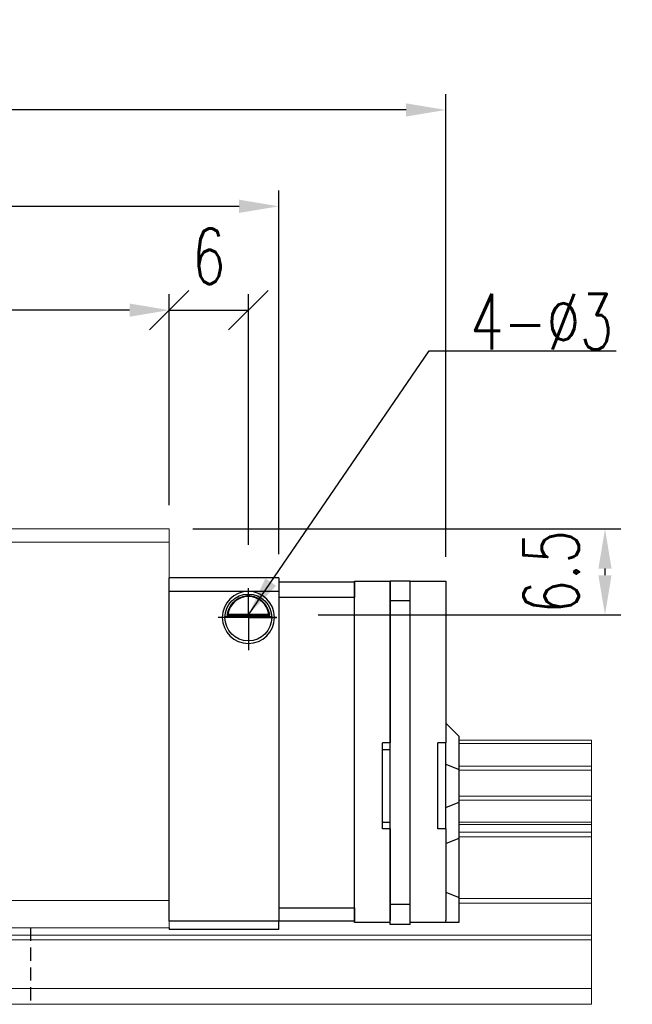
# Model space of a CAD drawing. Header units: millimetres. Extents: x 392 to 686, y 99 to 222.
# Tile 51 of 51: x 639 to 686, y 116 to 190. Entities that reach past the tile are written whole.
import ezdxf

# ---------------------------------------------------------------- set-up
doc = ezdxf.new("R2010")
doc.units = ezdxf.units.MM
doc.header["$PDSIZE"] = -1
doc.linetypes.add('DASHED', pattern=[0.75, 0.5, -0.25])
for name, color, linetype in [('2', 7, 'Continuous'), ('DIM', 4, 'Continuous'), ('HID', 2, 'DASHED'), ('OUT', 3, 'Continuous')]:
    doc.layers.add(name, color=color, linetype=linetype)
doc.styles.add('DIM-7', font='SIMPLEX.shx', dxfattribs={"width": 0.7, "bigfont": 'chineset.shx'})
doc.dimstyles.new('CNS', dxfattribs={"dimtxt": 3.5, "dimasz": 2.5, "dimexe": 1, "dimexo": 1.5, "dimgap": 0.09, "dimtad": 0, "dimdsep": 46, "dimtxsty": 'DIM-7', "dimcen": 0.09, "dimclrd": 1, "dimclre": 1, "dimclrt": 4, "dimadec": 0, "dimazin": 0, "dimtfac": 1, "dimtix": 1, "dimtmove": 2, "dimatfit": 3, "dimfxl": 1, "dimtvp": 0.971429, "dimtolj": 1, "dimarcsym": 0})

# ---------------------------------------------------------------- blocks, each defined once
blk = doc.blocks.new('*D13')
at = {"layer": 'DEFPOINTS', "color": 0}
for p in [(562.517, 168.419), (562.517, 151.845), (650.517, 151.845)]:
    blk.add_point(p, dxfattribs=at)
at = {"layer": 'DIM', "color": 7, "lineweight": -2}
for p, q in [((562.517, 153.645), (562.517, 169.619)), ((650.517, 153.645), (650.517, 169.619)), ((647.517, 168.419), (565.517, 168.419))]:
    blk.add_line(p, q, dxfattribs=at)
at = {"layer": 'DIM', "color": 7}
for points in [[(565.517, 168.919), (565.517, 167.919), (562.517, 168.419)], [(647.517, 168.919), (647.517, 167.919), (650.517, 168.419)]]:
    blk.add_solid(points, dxfattribs=at)
at = {"layer": 'DIM', "color": 7, "insert": (606.517, 172.499), "char_height": 4.2, "attachment_point": 5, "style": 'DIM-7'}
blk.add_mtext('\\A1;88', dxfattribs=at)
blk = doc.blocks.new('*D8')
at = {"layer": 'DEFPOINTS', "color": 0}
for p in [(541.567, 183.583), (541.567, 147.895), (671.467, 147.945)]:
    blk.add_point(p, dxfattribs=at)
at = {"layer": 'DIM', "color": 7, "lineweight": -2}
for p, q in [((541.567, 149.695), (541.567, 184.783)), ((671.467, 149.745), (671.467, 184.783)), ((668.467, 183.583), (544.567, 183.583))]:
    blk.add_line(p, q, dxfattribs=at)
at = {"layer": 'DIM', "color": 7}
for points in [[(544.567, 184.083), (544.567, 183.083), (541.567, 183.583)], [(668.467, 184.083), (668.467, 183.083), (671.467, 183.583)]]:
    blk.add_solid(points, dxfattribs=at)
at = {"layer": 'DIM', "color": 7, "insert": (606.517, 187.663), "char_height": 4.2, "attachment_point": 5, "style": 'DIM-7'}
blk.add_mtext('\\A1;129.9', dxfattribs=at)
blk = doc.blocks.new('_Oblique')
at = {"color": 0, "linetype": 'ByBlock', "lineweight": -2}
blk.add_line((-0.5, -0.5), (0.5, 0.5), dxfattribs=at)
blk = doc.blocks.new('*D14')
at = {"layer": 'DEFPOINTS', "color": 0}
for p in [(656.517, 168.419), (650.517, 151.845), (656.517, 148.845)]:
    blk.add_point(p, dxfattribs=at)
at = {"layer": 'DIM', "color": 7, "lineweight": -2}
for p, q in [((650.517, 153.645), (650.517, 169.619)), ((656.517, 150.645), (656.517, 169.619)), ((650.517, 168.419), (656.517, 168.419))]:
    blk.add_line(p, q, dxfattribs=at)
at = {"layer": 'DIM', "color": 7, "lineweight": -2, "xscale": 2.999999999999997, "yscale": 2.999999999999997, "zscale": 2.999999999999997, "rotation": 180}
blk.add_blockref('_Oblique', (650.517, 168.419), dxfattribs=at)
at = {"layer": 'DIM', "color": 7, "lineweight": -2, "xscale": 2.999999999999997, "yscale": 2.999999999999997, "zscale": 2.999999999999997}
blk.add_blockref('_Oblique', (656.517, 168.419), dxfattribs=at)
at = {"layer": 'DIM', "color": 7, "insert": (653.517, 172.499), "char_height": 4.2, "attachment_point": 5, "style": 'DIM-7'}
blk.add_mtext('\\A1;6', dxfattribs=at)
blk = doc.blocks.new('*D15')
at = {"layer": 'DEFPOINTS', "color": 0}
for p in [(650.517, 151.845), (660.017, 145.345), (683.533, 145.345)]:
    blk.add_point(p, dxfattribs=at)
at = {"layer": 'DIM', "color": 7, "lineweight": -2}
for p, q in [((652.317, 151.845), (684.733, 151.845)), ((683.533, 148.845), (683.533, 148.345)), ((661.817, 145.345), (684.733, 145.345))]:
    blk.add_line(p, q, dxfattribs=at)
at = {"layer": 'DIM', "color": 7}
for points in [[(683.033, 148.845), (684.033, 148.845), (683.533, 151.845)], [(683.033, 148.345), (684.033, 148.345), (683.533, 145.345)]]:
    blk.add_solid(points, dxfattribs=at)
at = {"layer": 'DIM', "color": 7, "insert": (679.453, 148.595), "char_height": 4.2, "attachment_point": 5, "rotation": 90, "style": 'DIM-7'}
blk.add_mtext('\\A1;6.5', dxfattribs=at)
blk = doc.blocks.new('*D18')
at = {"layer": 'DEFPOINTS', "color": 0}
for p in [(658.817, 176.285), (554.217, 148.145), (658.817, 148.145)]:
    blk.add_point(p, dxfattribs=at)
at = {"layer": 'DIM', "color": 7, "lineweight": -2}
for p, q in [((554.217, 149.945), (554.217, 177.485)), ((658.817, 149.945), (658.817, 177.485)), ((557.217, 176.285), (655.817, 176.285))]:
    blk.add_line(p, q, dxfattribs=at)
at = {"layer": 'DIM', "color": 7}
for points in [[(557.217, 176.785), (557.217, 175.785), (554.217, 176.285)], [(655.817, 176.785), (655.817, 175.785), (658.817, 176.285)]]:
    blk.add_solid(points, dxfattribs=at)
at = {"layer": 'DIM', "color": 7, "insert": (606.517, 180.365), "char_height": 4.2, "attachment_point": 5, "style": 'DIM-7'}
blk.add_mtext('\\A1;104.6', dxfattribs=at)

msp = doc.modelspace()

# ---------------------------------------------------------------- linework, layer by layer
at = {"layer": '2', "color": 0, "linetype": 'Continuous'}
for p, q in [((658.817, 148.145), (650.517, 148.145)), ((650.517, 122.145), (650.517, 148.145)), ((658.817, 148.145), (658.817, 147.145)), ((658.817, 147.845), (664.567, 147.845)), ((664.567, 147.748), (664.567, 147.895)), ((664.567, 147.895), (667.267, 147.895)), ((664.567, 147.845), (664.567, 146.645)), ((664.567, 146.541), (664.567, 147.748)), ((667.267, 146.395), (667.267, 147.895)), ((668.767, 147.895), (667.267, 147.895)), ((667.267, 147.895), (667.267, 147.748)), ((667.267, 147.748), (667.267, 146.541)), ((668.767, 146.395), (668.767, 147.895)), ((668.767, 147.748), (668.767, 147.895)), ((668.767, 147.895), (671.467, 147.895)), ((668.767, 146.541), (668.767, 147.748)), ((671.467, 147.895), (671.467, 147.748)), ((671.467, 147.748), (671.467, 146.541)), ((650.517, 147.145), (658.817, 147.145)), ((658.817, 147.145), (658.817, 122.145)), ((664.567, 146.645), (658.817, 146.645)), ((664.567, 146.541), (664.567, 146.645)), ((664.567, 146.188), (664.567, 146.541)), ((664.567, 123.602), (664.567, 146.188)), ((667.267, 146.541), (667.267, 146.188)), ((668.767, 146.395), (667.267, 146.395)), ((667.267, 123.395), (667.267, 146.395)), ((667.267, 146.188), (667.267, 135.644)), ((668.767, 146.188), (668.767, 146.541)), ((668.767, 123.395), (668.767, 146.395)), ((668.767, 123.602), (668.767, 146.188)), ((671.467, 146.541), (671.467, 146.188)), ((671.467, 146.188), (671.467, 135.644)), ((658.291, 145.195), (654.742, 145.195)), ((654.885, 145.328), (658.148, 145.328)), ((654.962, 145.395), (658.072, 145.395)), ((650.517, 143.245), (650.517, 143.495)), ((672.417, 136.195), (671.467, 137.145)), ((672.467, 136.145), (672.417, 136.195)), ((672.467, 136.145), (672.467, 133.64)), ((667.267, 135.644), (666.667, 135.644)), ((666.667, 129.144), (666.667, 135.644)), ((666.667, 135.144), (667.267, 135.144)), ((670.867, 129.144), (670.867, 135.644)), ((671.467, 135.644), (670.867, 135.644)), ((671.467, 129.144), (671.467, 135.644)), ((671.467, 134.034), (672.417, 133.66)), ((672.467, 133.64), (672.417, 133.66)), ((672.467, 133.64), (672.467, 131.148)), ((671.467, 130.754), (672.417, 131.128)), ((672.467, 131.148), (672.417, 131.128)), ((672.467, 131.148), (672.467, 128.413)), ((666.667, 129.644), (667.267, 129.644)), ((667.267, 129.144), (666.667, 129.144)), ((667.267, 129.144), (667.267, 123.602)), ((671.467, 129.144), (670.867, 129.144)), ((671.467, 129.144), (671.467, 123.602)), ((671.467, 128.02), (672.417, 128.394)), ((672.467, 128.413), (672.417, 128.394)), ((672.467, 128.413), (672.467, 123.935)), ((671.467, 124.349), (672.417, 123.955)), ((672.467, 123.935), (672.417, 123.955)), ((672.467, 123.935), (672.467, 122.045)), ((658.817, 123.145), (664.567, 123.145)), ((664.567, 123.248), (664.567, 123.602)), ((664.567, 123.145), (664.567, 123.249)), ((664.567, 122.191), (664.567, 123.248)), ((664.567, 123.145), (664.567, 122.145)), ((667.267, 123.602), (667.267, 123.248)), ((667.267, 121.895), (667.267, 123.395)), ((668.767, 123.395), (667.267, 123.395)), ((667.267, 123.248), (667.267, 122.191)), ((668.767, 123.248), (668.767, 123.602)), ((668.767, 121.895), (668.767, 123.395)), ((668.767, 122.191), (668.767, 123.248)), ((671.467, 123.602), (671.467, 123.248)), ((671.467, 123.248), (671.467, 122.191)), ((658.817, 122.145), (650.517, 122.145)), ((650.517, 121.645), (650.517, 121.509)), ((658.817, 121.645), (658.817, 122.145)), ((664.567, 122.145), (658.817, 122.145)), ((658.817, 121.509), (658.817, 121.645)), ((658.817, 121.509), (658.817, 121.645)), ((664.567, 122.045), (664.567, 122.191)), ((667.267, 122.045), (664.567, 122.045)), ((667.267, 122.045), (667.267, 122.191)), ((668.767, 121.895), (667.267, 121.895)), ((668.767, 122.045), (668.767, 122.191)), ((671.467, 122.045), (668.767, 122.045)), ((671.467, 122.045), (671.467, 122.191)), ((672.417, 122.045), (671.467, 122.045)), ((672.467, 122.045), (672.417, 122.045)), ((658.817, 121.509), (650.516, 121.509)), ((658.817, 121.509), (650.516, 121.509)), ((658.817, 121.509), (658.817, 121.509))]:
    msp.add_line(p, q, dxfattribs=at)
for radius, start, end in [(1.975, 90, 270), (1.975, 270, 90), (1.575, 90, 170.8668), (1.575, 9.1332, 90)]:
    msp.add_arc((656.517, 145.145), radius, start, end, dxfattribs=at)
at = {"layer": '2', "color": 0, "linetype": 'Continuous', "extrusion": (0, 0, -1)}
for start, end in [(270, 90), (90, 270)]:
    msp.add_arc((-656.517, 145.145), 1.775, start, end, dxfattribs=at)
at = {"layer": '2', "color": 0, "linetype": 'Continuous'}
for points, knots in [([(656.517, 146.776), (656.366, 146.776), (656.213, 146.752), (655.896, 146.656), (655.73, 146.572), (655.46, 146.374), (655.346, 146.263), (655.174, 146.044), (655.107, 145.937), (655.001, 145.723), (654.96, 145.613), (654.912, 145.447), (654.897, 145.384), (654.885, 145.328)], [0, 0, 0, 0, 0.183798, 0.183798, 0.410489, 0.410489, 0.600027, 0.600027, 0.749109, 0.749109, 0.899192, 0.899192, 1, 1, 1, 1]), ([(658.148, 145.328), (658.133, 145.403), (658.111, 145.493), (658.047, 145.683), (658.005, 145.784), (657.899, 145.98), (657.836, 146.077), (657.664, 146.288), (657.545, 146.398), (657.286, 146.579), (657.141, 146.652), (656.839, 146.749), (656.677, 146.776), (656.517, 146.776)], [0, 0, 0, 0, 0.137686, 0.137686, 0.275472, 0.275472, 0.412356, 0.412356, 0.606431, 0.606431, 0.804639, 0.804639, 1, 1, 1, 1])]:
    msp.add_open_spline(points, degree=3, knots=knots, dxfattribs=at)
for points in [[(654.962, 145.395), (654.923, 145.362), (654.885, 145.328)], [(658.148, 145.328), (658.11, 145.362), (658.072, 145.395)]]:
    msp.add_open_spline(points, degree=2, dxfattribs=at)
at = {"layer": 'DIM', "color": 0}
for p, q in [((656.517, 145.145), (656.517, 147.373)), ((658.683, 145.145), (654.228, 145.145)), ((656.517, 145.145), (658.683, 145.145)), ((656.517, 145.145), (656.517, 142.679))]:
    msp.add_line(p, q, dxfattribs=at)
at = {"layer": 'HID', "color": 0, "ltscale": 2}
msp.add_line((640.017, 121.645), (640.017, 115.845), dxfattribs=at)
at = {"layer": 'OUT', "color": 0, "linetype": 'Continuous', "lineweight": 15}
for p, q in [((650.517, 151.845), (562.517, 151.845)), ((650.517, 150.845), (650.517, 151.845)), ((650.517, 150.845), (562.517, 150.845)), ((650.517, 123.695), (650.517, 150.845)), ((682.517, 135.845), (672.467, 135.845)), ((682.517, 135.845), (682.517, 135.588)), ((682.517, 135.588), (672.467, 135.588)), ((682.517, 135.588), (682.517, 133.879)), ((682.517, 133.879), (672.467, 133.879)), ((682.517, 133.584), (672.467, 133.584)), ((682.517, 133.879), (682.517, 133.584)), ((682.517, 133.584), (682.517, 131.604)), ((682.517, 131.604), (672.467, 131.604)), ((682.517, 131.31), (672.467, 131.31)), ((682.517, 131.604), (682.517, 131.31)), ((682.517, 131.31), (682.517, 129.629)), ((682.517, 129.629), (672.467, 129.629)), ((682.517, 129.465), (672.467, 129.465)), ((682.517, 129.629), (682.517, 129.465)), ((682.517, 129.465), (682.517, 128.871)), ((682.517, 128.871), (672.467, 128.871)), ((682.517, 128.518), (672.467, 128.518)), ((682.517, 128.871), (682.517, 128.518)), ((682.517, 128.518), (682.517, 123.852)), ((682.517, 123.852), (672.467, 123.852)), ((682.517, 123.852), (682.517, 123.498)), ((650.517, 123.695), (562.517, 123.695)), ((650.517, 121.645), (650.517, 123.695)), ((682.517, 123.498), (672.467, 123.498)), ((682.517, 123.498), (682.517, 121.091)), ((650.517, 121.645), (562.517, 121.645)), ((682.517, 121.091), (536.644, 121.091)), ((682.517, 121.091), (682.517, 120.738)), ((662.517, 120.738), (536.589, 120.738)), ((682.517, 120.738), (662.517, 120.738)), ((682.517, 120.738), (682.517, 117.045)), ((682.517, 117.045), (535.467, 117.045)), ((682.517, 117.045), (682.517, 115.845)), ((662.517, 115.845), (496.517, 115.845)), ((682.517, 115.845), (662.517, 115.845))]:
    msp.add_line(p, q, dxfattribs=at)

# ---------------------------------------------------------------- texts
at = {"layer": 'DIM', "color": 0, "insert": (673.323, 165.446), "char_height": 4.2, "attachment_point": 7, "style": 'DIM-7'}
msp.add_mtext('\\A1;4-%%C3', dxfattribs=at)

# ---------------------------------------------------------------- dimensions: what is measured, and where the dimension line sits
at = {"layer": 'DIM', "color": 0}
for base, p1, p2, override, picture, middle in [((541.567, 183.583), (671.467, 147.945), (541.567, 147.895), {"dimscale": 1.2, "dimclrd": 7, "dimclre": 7, "dimclrt": 7}, '*D8', (606.517, 187.663)), ((658.817, 176.285), (554.217, 148.145), (658.817, 148.145), {"dimscale": 1.2, "dimclrd": 7, "dimclre": 7, "dimclrt": 7}, '*D18', (606.517, 180.365)), ((562.517, 168.419), (650.517, 151.845), (562.517, 151.845), {"dimscale": 1.2, "dimclrd": 7, "dimclre": 7, "dimclrt": 7}, '*D13', (606.517, 172.499)), ((656.517, 168.419), (650.517, 151.845), (656.517, 148.845), {"dimscale": 1.2, "dimblk1": 'Oblique', "dimblk2": 'Oblique', "dimsah": 1, "dimclrd": 7, "dimclre": 7, "dimclrt": 7, "dimtmove": 0}, '*D14', (653.517, 172.499))]:
    dim = msp.add_linear_dim(base=base, p1=p1, p2=p2, dimstyle='CNS', override=override, dxfattribs=at)
    dim.commit()
    dim.dimension.update_dxf_attribs({"geometry": picture, "text_midpoint": middle})
dim = msp.add_linear_dim(base=(683.533, 145.345), p1=(650.517, 151.845), p2=(660.017, 145.345), angle=90, dimstyle='CNS', override={"dimscale": 1.2, "dimclrd": 7, "dimclre": 7, "dimclrt": 7, "dimtfill": 0}, dxfattribs=at)
dim.commit()
dim.dimension.update_dxf_attribs({"geometry": '*D15', "text_midpoint": (679.453, 148.595)})

# ---------------------------------------------------------------- leaders
at = {"layer": 'DIM', "color": 0, "annotation_type": 0, "has_hookline": 1, "hookline_direction": 0, "text_width": 11.06}
msp.add_leader([(656.517, 145.345), (670.215, 165.338), (673.215, 165.338)], dimstyle='CNS', override={"dimscale": 1.2, "dimgap": 0.09, "dimtad": 1, "dimclrd": 7, "dimclre": 4}, dxfattribs=at)

doc.saveas('drawing.dxf')
